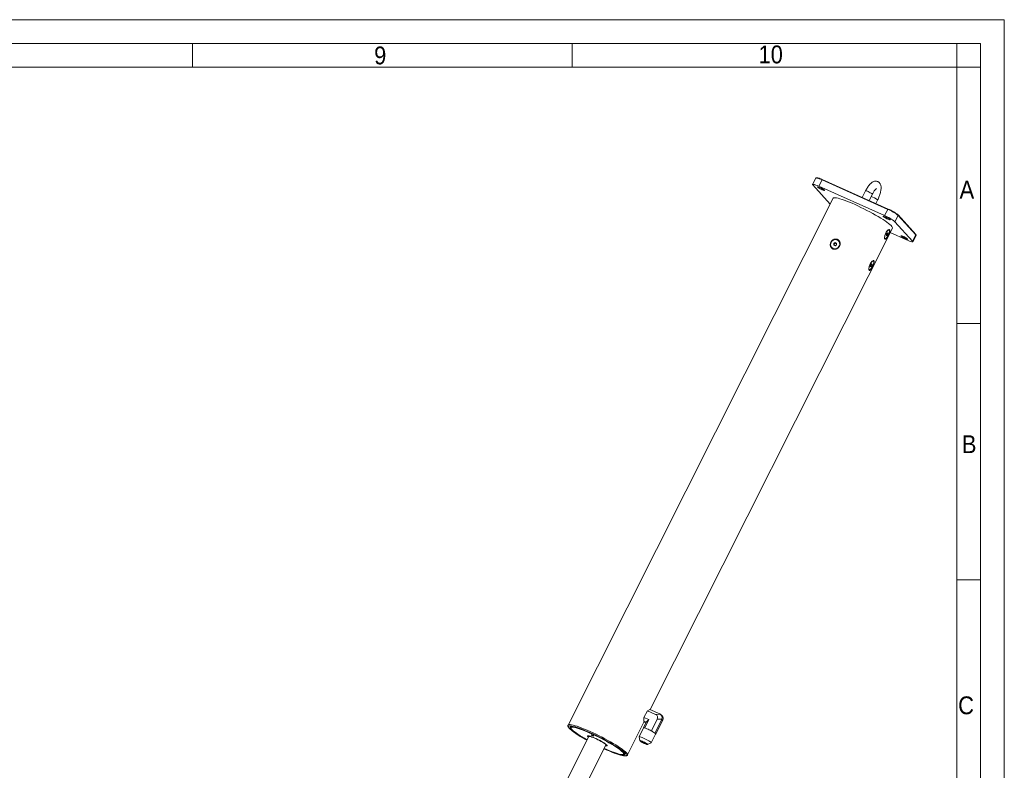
# Model space of a CAD drawing. Header units: millimetres. Extents: x 50 to 4179, y 50 to 2920.
# Tile 10 of 10: x 3118 to 4155, y 2129 to 2920. Entities that reach past the tile are written whole.
import ezdxf

# ---------------------------------------------------------------- set-up
doc = ezdxf.new("R2010")
doc.units = ezdxf.units.MM
doc.header["$LTSCALE"] = 5
doc.linetypes.add('SLD-Solido', pattern=[0])
doc.styles.add('SLDTEXTSTYLE0', font='GOTHIC.TTF', dxfattribs={"width": 0.913})

msp = doc.modelspace()

# ---------------------------------------------------------------- linework, layer by layer
at = {"color": 7, "linetype": 'SLD-Solido', "lineweight": 0}
for p, q in [((4155, 2920), (50, 2920)), ((4155, 50), (4155, 2920)), ((4130, 2895), (75, 2895)), ((3300, 2895), (3300, 2870)), ((3700, 2895), (3700, 2870)), ((4105, 2870), (4105, 2895)), ((4130, 75), (4130, 2895)), ((4130, 2870), (4105, 2870)), ((4130, 2600), (4105, 2600)), ((4130, 2330), (4105, 2330))]:
    msp.add_line(p, q, dxfattribs=at)
at = {"color": 7, "linetype": 'SLD-Solido', "lineweight": 15}
for p, q in [((4105, 2870), (100, 2870)), ((4105, 100), (4105, 2870)), ((3956.424, 2753.184), (3953.085, 2746.542)), ((3959.704, 2744.614), (3963.043, 2751.256)), ((4032.239, 2720.275), (3963.043, 2751.256)), ((4032.56, 2720.603), (3963.364, 2751.584)), ((3971.501, 2725.846), (3953.37, 2745.923)), ((3959.704, 2744.614), (4028.9, 2713.633)), ((4008.877, 2739.776), (4005.36, 2732.781)), ((3974.608, 2732.026), (3695.606, 2177.107)), ((4012.669, 2729.508), (4016.024, 2736.182)), ((4019.73, 2726.347), (4021.581, 2730.029)), ((4028.9, 2713.633), (4032.239, 2720.275)), ((4032.56, 2720.603), (4032.578, 2720.589)), ((4039.865, 2707.196), (4043.204, 2713.838)), ((4039.865, 2707.196), (4058.387, 2686.686)), ((4061.665, 2693.857), (4043.143, 2714.367)), ((4061.726, 2693.328), (4043.204, 2713.838)), ((3782.124, 2193.354), (4037.148, 2700.583)), ((4033.483, 2698.574), (4033.223, 2698.69)), ((3980.697, 2686.852), (3980.628, 2686.929)), ((4029.137, 2689.563), (4029.396, 2689.447)), ((4031.038, 2694.454), (4030.571, 2692.904)), ((4030.571, 2692.904), (4030.972, 2692.46)), ((4030.898, 2693.988), (4031.84, 2693.566)), ((4030.972, 2692.46), (4031.84, 2693.566)), ((4031.907, 2695.561), (4031.038, 2694.454)), ((4031.753, 2695.365), (4032.308, 2695.117)), ((4031.84, 2693.566), (4032.308, 2695.117)), ((4032.308, 2695.117), (4031.907, 2695.561)), ((4052.052, 2687.995), (4034.721, 2695.755)), ((4058.387, 2686.686), (4061.726, 2693.328)), ((4058.671, 2686.067), (4062.011, 2692.709)), ((3973.206, 2680.226), (3973.276, 2680.149)), ((3976.836, 2685.241), (3975.419, 2684.248)), ((3975.419, 2684.248), (3975.5, 2682.584)), ((3975.951, 2683.659), (3975.419, 2684.248)), ((3975.5, 2682.584), (3976.998, 2681.914)), ((3977.368, 2684.652), (3975.951, 2683.659)), ((3975.951, 2683.659), (3976.015, 2682.354)), ((3978.334, 2684.57), (3976.836, 2685.241)), ((3977.368, 2684.652), (3976.836, 2685.241)), ((3976.998, 2681.914), (3978.415, 2682.907)), ((3978.351, 2684.211), (3977.368, 2684.652)), ((3978.415, 2682.907), (3978.334, 2684.57)), ((4017.008, 2665.806), (4016.748, 2665.923)), ((4012.662, 2656.796), (4012.921, 2656.679)), ((4014.564, 2661.687), (4014.096, 2660.137)), ((4014.096, 2660.137), (4014.497, 2659.692)), ((4014.423, 2661.221), (4015.366, 2660.799)), ((4014.497, 2659.692), (4015.366, 2660.799)), ((4015.432, 2662.793), (4014.564, 2661.687)), ((4015.278, 2662.598), (4015.833, 2662.349)), ((4015.366, 2660.799), (4015.833, 2662.349)), ((4015.833, 2662.349), (4015.432, 2662.793)), ((3775.496, 2185.124), (3779.095, 2192.282)), ((3781.599, 2193.589), (3779.095, 2192.282)), ((3787.745, 2188.41), (3779.095, 2192.282)), ((3779.284, 2192.381), (3779.264, 2192.389)), ((3792.267, 2188.812), (3781.599, 2193.589)), ((3787.745, 2188.41), (3792.744, 2188.568)), ((3794.587, 2186.772), (3793.586, 2187.881)), ((3758.147, 2145.663), (3775.779, 2180.733)), ((3777.96, 2180.028), (3774.955, 2174.051)), ((3775.062, 2182.999), (3775.42, 2182.822)), ((3775.365, 2181.19), (3775.496, 2185.124)), ((3777.96, 2180.028), (3775.365, 2181.19)), ((3776.234, 2180.228), (3775.365, 2181.19)), ((3780.65, 2182.817), (3775.496, 2185.124)), ((3777.725, 2179.561), (3776.234, 2180.228)), ((3780.65, 2182.817), (3776.327, 2174.219)), ((3780.65, 2182.817), (3777.96, 2180.028)), ((3789.441, 2183.265), (3783.319, 2171.088)), ((3794.225, 2182.872), (3787.064, 2168.629)), ((3795.094, 2181.911), (3787.933, 2167.667)), ((3794.44, 2183.424), (3789.441, 2183.265)), ((3795.094, 2181.911), (3794.225, 2182.872)), ((3695.595, 2177.082), (3695.606, 2177.107)), ((3698.513, 2174.471), (3698.737, 2173.813)), ((3775.061, 2174.068), (3770.416, 2164.829)), ((3775.059, 2174.063), (3774.955, 2174.051)), ((3774.955, 2174.051), (3775.018, 2173.981)), ((3776.327, 2174.219), (3775.721, 2174.144)), ((3778.59, 2173.206), (3776.327, 2174.219)), ((3783.319, 2171.088), (3781.056, 2172.101)), ((3783.181, 2158.411), (3787.826, 2167.65)), ((3783.319, 2171.088), (3784.974, 2170.001)), ((3786.779, 2168.816), (3787.064, 2168.629)), ((3787.064, 2168.629), (3787.168, 2168.514)), ((3787.828, 2167.782), (3787.933, 2167.667)), ((3787.828, 2167.654), (3787.933, 2167.667)), ((3717.542, 2165.08), (3537.611, 1807.208)), ((3717.191, 2165.793), (3717.125, 2165.215)), ((3770.406, 2164.728), (3771.166, 2160.702)), ((3779.421, 2156.551), (3783.106, 2158.343)), ((3555.48, 1798.224), (3735.41, 2156.096)), ((3735.766, 2155.842), (3736.191, 2156.24)), ((3753.636, 2146.211), (3754.297, 2146.424))]:
    msp.add_line(p, q, dxfattribs=at)
at = {"color": 8, "linetype": 'SLD-Solido', "lineweight": 15, "flags": 128}
for points in [[(3963.043, 2751.256), (3961.401, 2751.962), (3959.91, 2752.543), (3958.628, 2752.976), (3957.605, 2753.244), (3956.881, 2753.337), (3956.482, 2753.251), (3956.424, 2753.184)], [(3963.043, 2751.256), (3963.089, 2751.34), (3963.137, 2751.416), (3963.187, 2751.481), (3963.235, 2751.532), (3963.28, 2751.567), (3963.321, 2751.586), (3963.355, 2751.587), (3963.364, 2751.584)], [(4015.91, 2736.43), (4015.484, 2736.801), (4014.787, 2737.276), (4013.883, 2737.815), (4012.852, 2738.367), (4011.785, 2738.886), (4010.778, 2739.323), (4009.918, 2739.641), (4009.284, 2739.812), (4008.931, 2739.819), (4008.877, 2739.776)], [(4016.024, 2736.182), (4016.029, 2736.196), (4015.91, 2736.43)], [(4021.467, 2730.277), (4021.586, 2730.043), (4021.581, 2730.029)], [(4032.239, 2720.275), (4032.285, 2720.358), (4032.333, 2720.434), (4032.383, 2720.499), (4032.431, 2720.55), (4032.476, 2720.586), (4032.517, 2720.604), (4032.551, 2720.606), (4032.56, 2720.603)], [(4062.011, 2692.709), (4062.011, 2692.902), (4061.726, 2693.328)], [(3695.606, 2177.107), (3695.673, 2177.213), (3696.129, 2177.506), (3696.899, 2177.635), (3697.977, 2177.596), (3699.352, 2177.392), (3701.009, 2177.023), (3702.932, 2176.493), (3705.1, 2175.809), (3707.492, 2174.977), (3710.082, 2174.005), (3712.845, 2172.903), (3715.752, 2171.684), (3718.773, 2170.359)], [(3697.744, 2176.288), (3697.167, 2176.276), (3696.459, 2176.121), (3696.069, 2175.8), (3696.001, 2175.317), (3696.256, 2174.677), (3696.83, 2173.887), (3697.46, 2173.208)], [(3718.773, 2170.359), (3721.878, 2168.941), (3725.033, 2167.446), (3728.208, 2165.889), (3731.368, 2164.286), (3734.483, 2162.653), (3737.52, 2161.007), (3740.447, 2159.365), (3743.236, 2157.743), (3745.856, 2156.159), (3748.281, 2154.629), (3750.487, 2153.168), (3752.451, 2151.791), (3754.152, 2150.513), (3755.574, 2149.346), (3756.701, 2148.303), (3757.521, 2147.394), (3758.028, 2146.628), (3758.215, 2146.015), (3758.156, 2145.682)], [(3754.581, 2144.745), (3755.225, 2144.709), (3756.089, 2144.781), (3756.638, 2145.019), (3756.868, 2145.421), (3756.774, 2145.983), (3756.359, 2146.699), (3755.985, 2147.168)]]:
    msp.add_lwpolyline(points, dxfattribs=at)
at = {"color": 7, "linetype": 'SLD-Solido', "lineweight": 15, "flags": 128}
for points in [[(3953.37, 2745.923), (3953.084, 2746.349), (3953.142, 2746.609), (3953.541, 2746.695), (3954.266, 2746.602), (3955.289, 2746.334), (3956.57, 2745.901), (3958.061, 2745.32), (3959.704, 2744.614)], [(3965.587, 2740.453), (3965.71, 2740.212), (3965.505, 2740.135), (3964.99, 2740.228), (3964.212, 2740.482), (3963.238, 2740.876), (3962.156, 2741.375), (3961.062, 2741.933), (3960.053, 2742.502), (3959.219, 2743.031), (3958.634, 2743.472), (3958.349, 2743.788), (3958.39, 2743.949), (3958.754, 2743.941), (3959.408, 2743.765), (3960.294, 2743.437), (3961.334, 2742.986), (3962.434, 2742.451), (3963.497, 2741.881), (3964.429, 2741.326), (3965.147, 2740.836), (3965.587, 2740.453)], [(3974.608, 2732.026), (3974.675, 2732.132), (3975.13, 2732.426), (3975.901, 2732.554), (3976.979, 2732.516), (3978.353, 2732.311), (3980.011, 2731.942), (3981.933, 2731.413), (3984.101, 2730.728), (3986.493, 2729.896), (3989.084, 2728.924), (3991.847, 2727.822), (3994.754, 2726.603), (3997.775, 2725.278)], [(3997.775, 2725.278), (4000.879, 2723.86), (4004.035, 2722.366), (4007.209, 2720.808), (4010.37, 2719.205), (4013.485, 2717.572), (4016.521, 2715.926), (4019.449, 2714.284), (4022.237, 2712.663), (4024.857, 2711.079), (4027.283, 2709.548), (4029.489, 2708.087), (4031.453, 2706.71), (4033.154, 2705.432), (4034.575, 2704.265), (4035.702, 2703.222), (4036.523, 2702.313), (4037.029, 2701.548), (4037.216, 2700.934), (4037.148, 2700.583)], [(4034.783, 2709.471), (4034.906, 2709.231), (4034.701, 2709.153), (4034.186, 2709.246), (4033.408, 2709.501), (4032.434, 2709.895), (4031.352, 2710.393), (4030.258, 2710.952), (4029.249, 2711.52), (4028.415, 2712.049), (4027.83, 2712.491), (4027.545, 2712.806), (4027.586, 2712.967), (4027.95, 2712.959), (4028.604, 2712.783), (4029.49, 2712.455), (4030.53, 2712.004), (4031.63, 2711.47), (4032.693, 2710.9), (4033.625, 2710.345), (4034.343, 2709.854), (4034.783, 2709.471)], [(4043.143, 2714.367), (4043.074, 2714.428), (4042.994, 2714.475)], [(4030.282, 2695.292), (4030.925, 2696.439), (4031.607, 2697.406), (4032.276, 2698.121), (4032.883, 2698.532), (4033.384, 2698.606), (4033.739, 2698.34), (4033.925, 2697.753), (4033.926, 2696.889), (4033.742, 2695.81), (4033.388, 2694.599), (4032.889, 2693.343), (4032.283, 2692.137), (4031.614, 2691.07), (4030.932, 2690.221), (4030.288, 2689.653), (4029.729, 2689.409), (4029.297, 2689.505), (4029.024, 2689.936), (4028.93, 2690.668), (4029.022, 2691.649), (4029.293, 2692.805), (4029.724, 2694.05), (4030.282, 2695.292)], [(4032.852, 2698.721), (4033.124, 2698.723), (4033.223, 2698.69)], [(3972.592, 2685.514), (3973.353, 2686.637), (3974.379, 2687.533), (3975.592, 2688.135), (3976.904, 2688.4), (3978.217, 2688.307), (3979.433, 2687.863), (3980.463, 2687.101), (3981.23, 2686.078), (3981.677, 2684.87), (3981.771, 2683.565), (3981.505, 2682.262), (3980.898, 2681.056), (3979.997, 2680.037), (3978.867, 2679.281), (3977.592, 2678.843), (3976.267, 2678.757), (3974.991, 2679.028), (3973.857, 2679.636), (3972.951, 2680.537), (3972.338, 2681.663), (3972.065, 2682.931), (3972.152, 2684.247), (3972.592, 2685.514)], [(4053.305, 2688.961), (4053.428, 2688.72), (4053.223, 2688.643), (4052.708, 2688.736), (4051.93, 2688.991), (4050.956, 2689.385), (4049.874, 2689.883), (4048.78, 2690.442), (4047.771, 2691.01), (4046.937, 2691.539), (4046.351, 2691.981), (4046.067, 2692.296), (4046.108, 2692.457), (4046.472, 2692.449), (4047.126, 2692.273), (4048.012, 2691.945), (4049.051, 2691.494), (4050.152, 2690.96), (4051.215, 2690.39), (4052.147, 2689.835), (4052.865, 2689.344), (4053.305, 2688.961)], [(4058.387, 2686.686), (4058.672, 2686.26), (4058.614, 2686), (4058.215, 2685.914), (4057.49, 2686.007), (4056.467, 2686.275), (4055.186, 2686.708), (4053.695, 2687.289), (4052.052, 2687.995)], [(4013.807, 2662.525), (4014.451, 2663.672), (4015.132, 2664.639), (4015.802, 2665.354), (4016.409, 2665.764), (4016.909, 2665.839), (4017.265, 2665.573), (4017.45, 2664.986), (4017.451, 2664.121), (4017.268, 2663.043), (4016.913, 2661.831), (4016.415, 2660.576), (4015.808, 2659.37), (4015.139, 2658.303), (4014.458, 2657.454), (4013.813, 2656.886), (4013.254, 2656.641), (4012.822, 2656.738), (4012.549, 2657.168), (4012.455, 2657.901), (4012.547, 2658.882), (4012.819, 2660.037), (4013.249, 2661.283), (4013.807, 2662.525)], [(3718.56, 2169.217), (3715.578, 2170.524), (3712.71, 2171.726), (3709.989, 2172.808), (3707.442, 2173.76), (3705.096, 2174.571), (3702.976, 2175.234), (3701.105, 2175.74), (3699.502, 2176.084), (3698.185, 2176.263), (3697.744, 2176.288)], [(3733.562, 2152.421), (3733.84, 2152.296), (3736.693, 2151.045), (3739.433, 2149.899), (3742.031, 2148.868), (3744.457, 2147.965), (3746.687, 2147.199), (3748.694, 2146.578), (3750.458, 2146.111), (3751.958, 2145.801), (3753.178, 2145.652), (3754.106, 2145.665), (3754.73, 2145.842), (3755.044, 2146.179), (3755.045, 2146.672), (3754.733, 2147.318), (3754.11, 2148.107), (3753.184, 2149.033), (3751.965, 2150.084), (3750.466, 2151.249), (3748.703, 2152.515), (3746.697, 2153.869), (3744.469, 2155.296), (3742.043, 2156.78), (3739.446, 2158.304), (3736.707, 2159.853), (3733.854, 2161.408), (3730.921, 2162.954), (3727.938, 2164.473), (3724.939, 2165.948), (3721.956, 2167.364), (3719.023, 2168.704), (3716.17, 2169.954), (3713.43, 2171.101), (3710.832, 2172.132), (3708.405, 2173.035), (3706.176, 2173.801), (3704.169, 2174.421), (3702.405, 2174.889), (3700.905, 2175.199), (3699.684, 2175.348), (3698.757, 2175.334), (3698.132, 2175.158), (3697.818, 2174.821), (3697.817, 2174.327), (3698.13, 2173.682), (3698.753, 2172.892), (3699.679, 2171.967), (3700.898, 2170.916), (3702.397, 2169.751), (3704.159, 2168.484), (3706.166, 2167.13), (3708.394, 2165.703), (3710.82, 2164.22), (3713.417, 2162.695), (3715.693, 2161.405)], [(3753.245, 2148.494), (3752.33, 2149.407), (3751.122, 2150.446), (3749.634, 2151.598), (3747.883, 2152.851), (3745.889, 2154.191), (3743.675, 2155.603), (3741.265, 2157.07), (3738.687, 2158.575), (3735.97, 2160.103), (3733.145, 2161.635), (3730.245, 2163.154), (3727.301, 2164.643), (3724.347, 2166.085), (3721.416, 2167.464), (3718.543, 2168.764), (3715.759, 2169.971), (3713.096, 2171.07), (3710.584, 2172.049), (3708.251, 2172.897), (3706.125, 2173.605), (3704.228, 2174.165), (3702.583, 2174.569), (3701.209, 2174.815), (3700.12, 2174.898), (3699.329, 2174.817), (3698.845, 2174.575), (3698.674, 2174.173), (3698.818, 2173.617), (3699.274, 2172.911), (3700.038, 2172.065), (3701.101, 2171.088), (3702.451, 2169.991), (3704.073, 2168.787), (3705.948, 2167.488), (3708.055, 2166.111), (3710.37, 2164.669), (3712.868, 2163.181), (3715.519, 2161.662), (3715.756, 2161.529)], [(3755.985, 2147.168), (3755.627, 2147.561), (3754.586, 2148.561), (3753.245, 2149.687), (3751.621, 2150.927), (3749.73, 2152.269), (3747.591, 2153.699), (3745.229, 2155.2), (3742.667, 2156.758), (3739.933, 2158.355), (3737.055, 2159.975), (3734.066, 2161.6), (3730.995, 2163.214), (3727.876, 2164.799), (3724.742, 2166.339), (3721.625, 2167.817), (3718.56, 2169.217)], [(3775.059, 2174.063), (3775.087, 2174.102), (3775.131, 2174.133), (3775.19, 2174.156), (3775.266, 2174.17), (3775.357, 2174.176), (3775.463, 2174.174), (3775.584, 2174.163), (3775.721, 2174.144)], [(3723.769, 2163.448), (3722.036, 2164.196), (3720.444, 2164.825), (3719.044, 2165.315), (3717.882, 2165.65), (3716.994, 2165.82), (3716.41, 2165.819), (3716.148, 2165.647), (3716.217, 2165.309), (3716.614, 2164.817), (3717.16, 2164.322)], [(3735.231, 2155.741), (3735.43, 2155.74), (3735.773, 2155.849), (3735.8, 2156.12), (3735.51, 2156.544), (3734.912, 2157.104), (3734.026, 2157.784), (3732.884, 2158.559), (3731.523, 2159.403), (3729.99, 2160.288), (3728.338, 2161.182), (3726.622, 2162.057), (3724.902, 2162.881), (3723.235, 2163.628), (3721.678, 2164.271), (3720.284, 2164.788), (3719.102, 2165.163), (3718.171, 2165.382), (3717.522, 2165.437), (3717.178, 2165.327), (3717.151, 2165.056), (3717.363, 2164.725)], [(3735.41, 2156.096), (3735.427, 2156.15), (3735.306, 2156.49), (3734.866, 2156.977), (3734.123, 2157.595), (3733.103, 2158.321), (3731.844, 2159.129), (3730.39, 2159.99), (3728.796, 2160.872), (3727.117, 2161.744), (3725.415, 2162.575), (3723.752, 2163.334), (3722.187, 2163.993), (3720.777, 2164.529), (3719.573, 2164.923), (3718.618, 2165.16), (3717.948, 2165.232), (3717.585, 2165.137), (3717.542, 2165.08)], [(3722.52, 2165.687), (3722.288, 2165.879), (3721.894, 2166.129), (3721.398, 2166.401), (3720.875, 2166.653), (3720.405, 2166.846), (3720.059, 2166.951), (3719.891, 2166.952), (3719.925, 2166.849), (3720.156, 2166.658), (3720.55, 2166.407), (3721.046, 2166.135), (3721.569, 2165.884), (3722.039, 2165.691), (3722.385, 2165.586), (3722.554, 2165.584), (3722.52, 2165.687)], [(3735.029, 2155.338), (3735.461, 2155.243), (3736.2, 2155.159), (3736.624, 2155.246), (3736.721, 2155.502), (3736.488, 2155.918), (3735.931, 2156.482), (3735.069, 2157.175), (3733.929, 2157.975), (3732.548, 2158.856), (3730.971, 2159.79), (3729.247, 2160.747), (3727.434, 2161.695), (3725.588, 2162.606), (3723.769, 2163.448)], [(3770.406, 2164.728), (3770.514, 2164.907), (3770.937, 2164.925), (3771.653, 2164.777), (3772.628, 2164.471), (3773.811, 2164.021), (3775.145, 2163.452), (3776.561, 2162.79), (3777.99, 2162.07), (3779.358, 2161.327), (3780.598, 2160.599), (3781.648, 2159.922), (3782.455, 2159.331), (3782.978, 2158.854), (3783.191, 2158.515), (3783.106, 2158.343)], [(3771.305, 2160.48), (3771.771, 2160.072), (3772.524, 2159.551), (3773.504, 2158.96), (3774.631, 2158.346), (3775.814, 2157.759), (3776.957, 2157.248), (3777.968, 2156.852), (3778.764, 2156.604), (3779.281, 2156.525), (3779.478, 2156.621), (3779.338, 2156.884), (3778.872, 2157.292), (3778.119, 2157.813), (3777.139, 2158.404), (3776.012, 2159.018), (3774.829, 2159.604), (3773.686, 2160.116), (3772.675, 2160.512), (3771.879, 2160.759), (3771.361, 2160.838), (3771.165, 2160.743), (3771.305, 2160.48)], [(3771.614, 2160.342), (3771.486, 2160.592), (3771.699, 2160.672), (3772.234, 2160.576), (3773.043, 2160.311), (3774.055, 2159.902), (3775.179, 2159.384), (3776.316, 2158.803), (3777.364, 2158.212), (3778.231, 2157.663), (3778.839, 2157.204), (3779.135, 2156.877), (3779.092, 2156.709), (3778.714, 2156.718), (3778.034, 2156.9), (3777.114, 2157.241), (3776.034, 2157.71), (3774.891, 2158.265), (3773.786, 2158.858), (3772.817, 2159.434), (3772.071, 2159.944), (3771.614, 2160.342)], [(3733.438, 2152.173), (3735.807, 2151.117), (3738.735, 2149.861), (3741.533, 2148.717), (3744.171, 2147.699), (3746.621, 2146.816), (3748.857, 2146.078), (3750.855, 2145.493), (3752.594, 2145.067), (3754.056, 2144.805), (3754.581, 2144.745)], [(3733.625, 2152.545), (3735.725, 2151.62), (3738.453, 2150.465), (3741.044, 2149.425), (3743.47, 2148.51), (3745.702, 2147.73), (3747.717, 2147.096), (3749.49, 2146.613), (3751.002, 2146.288), (3752.235, 2146.123), (3753.176, 2146.122), (3753.814, 2146.283), (3754.142, 2146.606), (3754.156, 2147.086), (3753.856, 2147.718), (3753.245, 2148.494)]]:
    msp.add_lwpolyline(points, dxfattribs=at)
at = {"color": 8, "linetype": 'SLD-Solido', "lineweight": 15}
for centre, radius, start, end in [((4010.226, 2716.396), 17.861, 51.001096, 75.290151), ((4042.793, 2714.058), 0.466, 331.822795, 41.423284), ((4061.315, 2693.548), 0.466, 331.822795, 41.423284)]:
    msp.add_arc(centre, radius, start, end, dxfattribs=at)
at = {"color": 7, "linetype": 'SLD-Solido', "lineweight": 15}
for centre, radius, start, end in [((4015.53, 2679.252), 44.295, 51.334957, 67.837922), ((4016.704, 2681.618), 42.08, 51.334957, 67.837922), ((4012.191, 2672.61), 44.295, 51.334957, 67.837922), ((3976.818, 2683.686), 5.006, 224.953036, 39.214908), ((3758.546, 2245.367), 94.543, 229.75057, 242.962493), ((3772.468, 2159.347), 15.15, 66.16599, 77.601085), ((3761.254, 2131.181), 45.46, 64.176787, 67.583545), ((3759.633, 2127.429), 49.544, 59.236129, 64.378718), ((3773.221, 2150.136), 23.082, 54.026778, 59.389303), ((3780.946, 2160.911), 9.824, 50.703365, 53.575791), ((3785.968, 2166.766), 2.121, 28.652885, 55.515059), ((3787.661, 2167.719), 0.179, 338.920483, 20.899316), ((3784.355, 2176.649), 19.892, 235.078862, 251.536583)]:
    msp.add_arc(centre, radius, start, end, dxfattribs=at)
for centre, major_axis, ratio, start_param, end_param in [((3784.18, 2184.159), (5.465, 2.424), 0.73806113, 5.55093447, 6.86905054), ((3788.318, 2186.752), (5.646, 0.195), 0.48418976, 0.65325429, 0.77959441), ((3790.478, 2184.359), (1.875, 4.406), 0.84666158, 4.85715722, 6.1752733), ((3788.318, 2186.752), (5.592, -4.378), 0.64388825, 0.12867174, 0.25501187), ((3790.768, 2184.038), (4.907, -0.081), 0.8910035, 5.92487521, 6.97696256), ((3792.929, 2181.646), (2.619, 4.03), 0.36345818, 5.00835037, 5.1346905)]:
    msp.add_ellipse(centre, major_axis=major_axis, ratio=ratio, start_param=start_param, end_param=end_param, dxfattribs=at)
for points, knots in [([(3963.364, 2751.584), (3963.102, 2751.7), (3962.34, 2752.037), (3961.146, 2752.528), (3959.865, 2753.005), (3958.76, 2753.355), (3957.857, 2753.57), (3957.248, 2753.626), (3956.837, 2753.559), (3956.483, 2753.374), (3956.449, 2753.188), (3956.442, 2753.151)], [0, 0, 0, 0, 0.07531158, 0.2191806, 0.36348938, 0.50849539, 0.65505184, 0.8058897, 0.89705144, 0.97915774, 1, 1, 1, 1]), ([(4021.581, 2730.029), (4021.746, 2730.365), (4022.226, 2731.339), (4022.95, 2733.002), (4023.702, 2734.993), (4024.326, 2736.974), (4024.81, 2738.918), (4025.139, 2740.814), (4025.287, 2742.67), (4025.212, 2744.344), (4024.906, 2745.806), (4024.416, 2747.019), (4023.73, 2748.059), (4022.843, 2748.918), (4021.762, 2749.563), (4020.558, 2749.93), (4019.324, 2750.002), (4018.143, 2749.819), (4017.001, 2749.415), (4015.853, 2748.78), (4014.651, 2747.867), (4013.403, 2746.644), (4012.156, 2745.147), (4010.975, 2743.47), (4009.872, 2741.682), (4009.206, 2740.407), (4008.877, 2739.776)], [0, 0, 0, 0, 0.02438228, 0.0705981, 0.11690707, 0.16348163, 0.2106661, 0.25895809, 0.30917276, 0.36263533, 0.40507469, 0.44174693, 0.47561621, 0.5081386, 0.54020206, 0.57402453, 0.60646749, 0.63890738, 0.67307436, 0.71105617, 0.75521717, 0.80577794, 0.85686244, 0.90585117, 0.9533845, 1, 1, 1, 1]), ([(4016.024, 2736.182), (4016.161, 2736.448), (4016.557, 2737.22), (4017.248, 2738.417), (4018.072, 2739.672), (4018.854, 2740.701), (4019.517, 2741.438), (4019.997, 2741.88), (4020.284, 2742.081), (4020.29, 2742.083), (4020.292, 2742.084)], [0, 0, 0, 0, 0.08254611, 0.23962628, 0.39469058, 0.5459559, 0.69150977, 0.81328049, 0.92538995, 1, 1, 1, 1]), ([(4030.698, 2689.614), (4030.477, 2689.368), (4030.008, 2688.845), (4029.432, 2688.681), (4029.021, 2689.087), (4028.827, 2689.993), (4028.864, 2691.29), (4029.168, 2692.9), (4029.778, 2694.683), (4030.68, 2696.42), (4031.768, 2697.861), (4032.859, 2698.802), (4033.744, 2699.135), (4034.287, 2698.888), (4034.468, 2698.173), (4034.324, 2697.082), (4033.889, 2695.666), (4033.203, 2693.998), (4032.35, 2692.245), (4031.477, 2690.676), (4030.943, 2689.947), (4030.698, 2689.614)], [0, 0, 0, 0, 0.0471814, 0.10015437, 0.14951535, 0.19706536, 0.24580464, 0.29779721, 0.35340631, 0.41143263, 0.47017998, 0.52796171, 0.58273407, 0.63331629, 0.68113335, 0.72917625, 0.77995195, 0.8344263, 0.89183525, 0.95052246, 1, 1, 1, 1]), ([(3971.903, 2681.689), (3971.857, 2681.931), (3971.763, 2682.418), (3971.76, 2683.222), (3971.877, 2684.085), (3972.147, 2684.986), (3972.561, 2685.867), (3973.11, 2686.689), (3973.785, 2687.432), (3974.554, 2688.052), (3975.409, 2688.538), (3976.293, 2688.857), (3977.2, 2689.009), (3978.063, 2688.991), (3978.887, 2688.814), (3979.621, 2688.504), (3980.281, 2688.068), (3980.842, 2687.534), (3981.313, 2686.903), (3981.682, 2686.189), (3981.94, 2685.399), (3982.073, 2684.545), (3982.069, 2683.648), (3981.916, 2682.73), (3981.608, 2681.823), (3981.146, 2680.962), (3980.539, 2680.174), (3979.81, 2679.499), (3978.974, 2678.949), (3978.081, 2678.558), (3977.143, 2678.326), (3976.233, 2678.261), (3975.351, 2678.354), (3974.559, 2678.583), (3973.842, 2678.939), (3973.231, 2679.392), (3972.713, 2679.943), (3972.335, 2680.524), (3972.063, 2681.112), (3971.957, 2681.496), (3971.903, 2681.689)], [0, 0, 0, 0, 0.02330897, 0.04709488, 0.07473517, 0.10312023, 0.13178766, 0.16126907, 0.19020897, 0.22001841, 0.24838249, 0.27766282, 0.30444903, 0.33214295, 0.35688826, 0.38243047, 0.40595394, 0.43014918, 0.45392899, 0.47832596, 0.50353295, 0.52937776, 0.55640007, 0.58413203, 0.61252579, 0.64171092, 0.67064916, 0.70043963, 0.72910239, 0.75866788, 0.78608354, 0.81442121, 0.83981976, 0.86606025, 0.88983584, 0.91431923, 0.93785388, 0.96201481, 0.98086837, 1, 1, 1, 1]), ([(4061.993, 2692.742), (4062.035, 2692.863), (4062.125, 2693.129), (4061.956, 2693.495), (4061.774, 2693.721), (4061.665, 2693.857)], [0, 0, 0, 0, 0.25126989, 0.55204627, 1, 1, 1, 1]), ([(4014.223, 2656.847), (4014.002, 2656.6), (4013.533, 2656.077), (4012.957, 2655.914), (4012.546, 2656.32), (4012.353, 2657.225), (4012.389, 2658.523), (4012.693, 2660.133), (4013.303, 2661.916), (4014.205, 2663.652), (4015.294, 2665.094), (4016.384, 2666.035), (4017.269, 2666.368), (4017.812, 2666.12), (4017.993, 2665.405), (4017.85, 2664.314), (4017.414, 2662.899), (4016.728, 2661.231), (4015.875, 2659.478), (4015.002, 2657.908), (4014.468, 2657.18), (4014.223, 2656.847)], [0, 0, 0, 0, 0.0471814, 0.10015437, 0.14951535, 0.19706536, 0.24580464, 0.29779721, 0.35340631, 0.41143263, 0.47017998, 0.52796171, 0.58273407, 0.63331629, 0.68113335, 0.72917625, 0.77995195, 0.8344263, 0.89183525, 0.95052246, 1, 1, 1, 1]), ([(3695.602, 2177.035), (3695.533, 2176.857), (3695.378, 2176.455), (3695.484, 2175.815), (3695.761, 2175.139), (3696.264, 2174.379), (3696.844, 2173.767), (3697.143, 2173.45)], [0, 0, 0, 0, 0.133118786, 0.299377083, 0.489106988, 0.736446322, 1, 1, 1, 1]), ([(3754.821, 2144.646), (3754.827, 2144.645), (3755.304, 2144.574), (3756.012, 2144.582), (3756.906, 2144.684), (3757.569, 2144.988), (3758.024, 2145.359), (3758.114, 2145.651), (3758.136, 2145.724)], [0, 0, 0, 0, 0.0033135, 0.29703398, 0.57262333, 0.7671367, 0.94177287, 1, 1, 1, 1])]:
    msp.add_open_spline(points, degree=3, knots=knots, dxfattribs=at)

# ---------------------------------------------------------------- texts
at = {"color": 7, "linetype": 'Continuous', "lineweight": 0, "char_height": 18.81, "attachment_point": 1, "style": 'SLDTEXTSTYLE0'}
for s, insert in [('10', (3896.233, 2892.81)), ('9', (3491.401, 2891.747)), ('A', (4107.924, 2750.481)), ('B', (4110.367, 2482.313)), ('C', (4106.425, 2207.318))]:
    msp.add_mtext(s, dxfattribs=dict(at, insert=insert))

doc.saveas('drawing.dxf')
